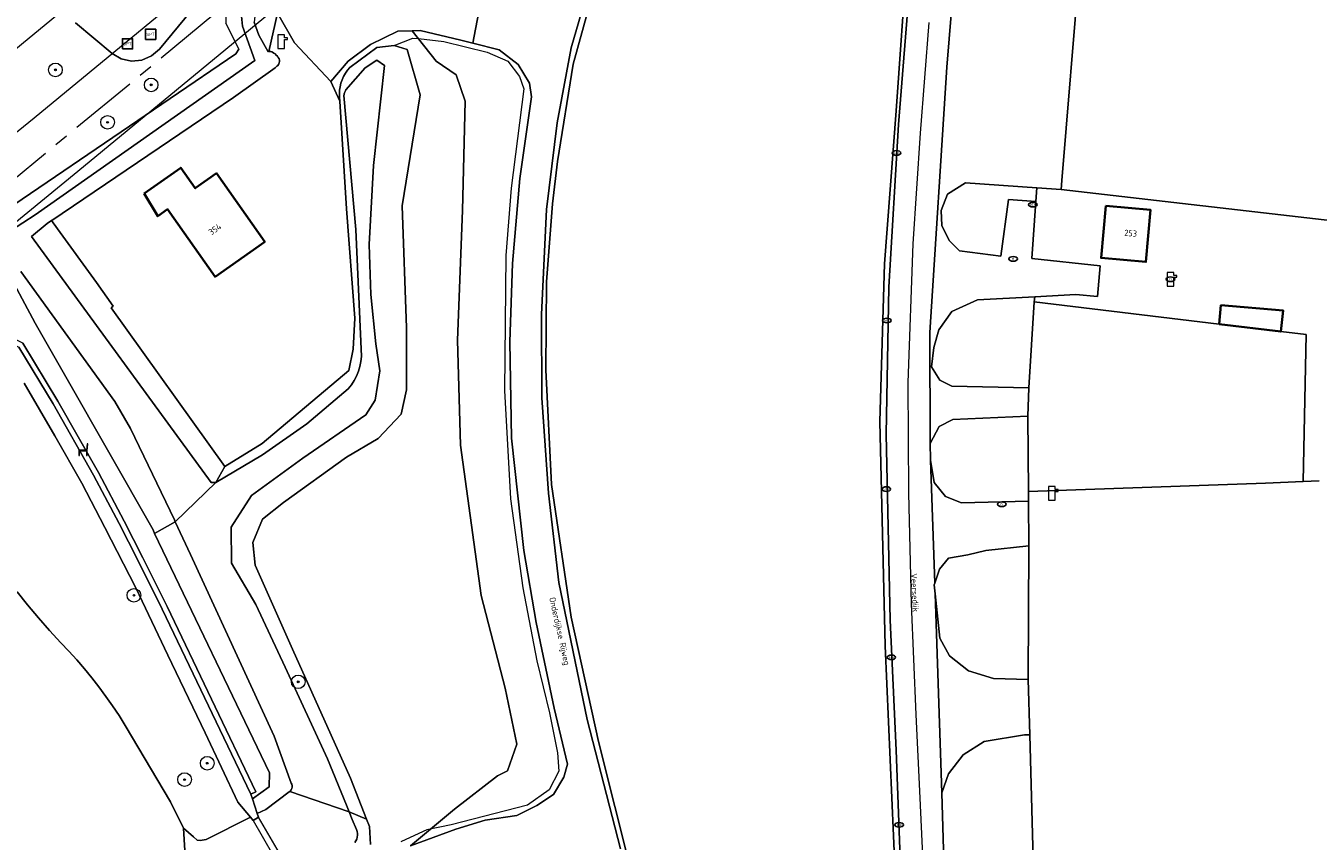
# Model space of a CAD drawing. Header units: metres. Extents: x 103671 to 105190, y 427150 to 429171.
# Tile 171 of 256: x 104662 to 104851, y 427856 to 427975. Entities that reach past the tile are written whole.
import ezdxf
from ezdxf.enums import TextEntityAlignment as Align

# ---------------------------------------------------------------- set-up
doc = ezdxf.new("R2010")
doc.units = ezdxf.units.M
doc.linetypes.add('AM-AS-SO', pattern=[16, 10, -2, 2, -2])
for name, color, linetype, lineweight in [('B-WE-AM-AS_SPOOR_TREIN-G', 253, 'AM-AS-SO', 18), ('B-WE-GR-BOOM-S', 253, 'Continuous', 25), ('B-WE-GR-GRAS-GV', 253, 'Continuous', 13), ('B-WE-GR-HAAG-G', 253, 'GR-HAAG1-SO', 13), ('B-WE-IE-MEUBILAIR-S', 253, 'Continuous', 25), ('B-WE-IE-MEUBILAIR_WEGMEUBILAIR-S', 253, 'Continuous', 25), ('B-WE-IE-TERREINAFSCHEIDING_KUNSTMATIG_HEKWERK-G', 253, 'IE-TERREINAFSCHEIDING_KUNSTMATIG-SO', 18), ('B-WE-IE-TERREINAFSCHEIDING_KUNSTMATIG_HEKWERK_RASTER-G', 253, 'IE-TERREINAFSCHEIDING_KUNSTMATIG-SO', 18), ('B-WE-KL-WATER-S', 253, 'Continuous', 25), ('B-WE-KW-KUNSTWERK-GV', 253, 'Continuous', 18), ('B-WE-KW-KUNSTWERK_TUNNEL-GV', 253, 'Continuous', 18), ('B-WE-OG-BEBOUWING-GV', 253, 'Continuous', 35), ('B-WE-OG-BEBOUWING-T18', 7, 'Continuous', 18), ('B-WE-OG-TERREIN_BEGROEID-GV', 253, 'Continuous', 18), ('B-WE-OG-TERREIN_ERF-GV', 253, 'Continuous', 18), ('B-WE-OG-TERREIN_OEVER-GV', 253, 'Continuous', 18), ('B-WE-OG-TOPOGRAFIE-T18', 7, 'Continuous', 18), ('B-WE-OG-WATER_SLOOT-GV', 253, 'Continuous', 18), ('B-WE-OG-WEG-GV', 253, 'Continuous', 18), ('B-WE-VH-GESLOTENVERHARDING_ASFALT-GV', 253, 'Continuous', 18), ('B-WE-VH-GESLOTENVERHARDING_KUNSTSTOF-GV', 253, 'Continuous', 18), ('B-WE-VH-HALFVERHARDING-GV', 253, 'Continuous', 18), ('B-WE-VH-HALFVERHARDING_GRAVEL-GV', 253, 'Continuous', 18), ('B-WE-VH-OPENVERHARDING-GV', 253, 'Continuous', 18), ('B-WE-VH-OPENVERHARDING_BETONELEMENT-GV', 253, 'Continuous', 18), ('B-WE-VW-MARKERING_PICTOGRAM-G', 253, 'Continuous', 18)]:
    doc.layers.add(name, color=color, linetype=linetype, lineweight=lineweight)
doc.styles.add('NLCS-ISO', font='NLCS-ISO.ttf')
doc.styles.add('NLCS-ISO-M500-T18', font='NLCS-ISO.ttf', dxfattribs={"height": 0.9})
doc.linetypes.add('GR-HAAG1-SO', pattern='A,6,[176,NLCS.SHX,S=0.125,R=0,X=0,Y=0],-2', length=8)
doc.linetypes.add('IE-TERREINAFSCHEIDING_KUNSTMATIG-SO', pattern='A,4,[82,NLCS.SHX,S=0.75,R=90,X=0,Y=0],4,-2', length=10)

# ---------------------------------------------------------------- blocks, each defined once
blk = doc.blocks.new('SKL-WATER_POMP-SO')
at = {"color": 0, "linetype": 'ByBlock', "lineweight": 18}
blk.add_lwpolyline([(1, 1.09), (1, 2), (-1, 2), (-1, -2), (1, -2), (1, 0.57), (1.85, 0.57), (1.85, 1.09)], close=True, dxfattribs=at)
blk = doc.blocks.new('SIE-MEUBILAIR_PUT_KOLK-SO')
blk.add_ellipse((0, 0), major_axis=(1.25, 0), ratio=0.54)
at = {"style": 'NLCS-ISO'}
blk.add_text('klk', height=0.75, dxfattribs=at).set_placement((0.03, 0), align=Align.MIDDLE_CENTER)
blk = doc.blocks.new('SIE-MEUBILAIR_PUT_RIOOLPUT-SO')
blk.add_ellipse((0, 0), major_axis=(1.25, 0), ratio=0.54)
at = {"style": 'NLCS-ISO'}
blk.add_text('ri', height=0.75, dxfattribs=at).set_placement((-0.04, 0.07), align=Align.MIDDLE_CENTER)
blk = doc.blocks.new('SIE-WEG_ZITBANK-SO')
at = {"color": 0, "linetype": 'ByBlock', "lineweight": 18}
blk.add_lwpolyline([(-0.91, -1.63), (-0.91, -0.2), (1.09, -0.2), (1.09, -1.63), (1.29, -1.63), (1.29, -0.21), (1.54, 1.78), (1.33, 1.78), (1.11, 0), (-1.11, 0), (-1.11, -1.63)], close=True, dxfattribs=at)
blk = doc.blocks.new('SIE-WEG_SPEELTOESTEL-SO')
at = {"flags": 128}
blk.add_lwpolyline([(-3.75, -3.75), (3.75, -3.75), (3.75, 3.75), (-3.75, 3.75)], close=True, dxfattribs=at)
at = {"style": 'NLCS-ISO'}
blk.add_text('SPT', height=2.25, dxfattribs=at).set_placement((0, 0), align=Align.MIDDLE_CENTER)
blk = doc.blocks.new('SGR-BOOM_GBKN-SO')
at = {"linetype": 'ByBlock', "lineweight": 18}
h = blk.add_hatch(color=0, dxfattribs=at)
h.dxf.hatch_style = 1
edge = h.paths.add_edge_path()
edge.add_arc((0, 0), 0.25, 0, 360)
at = {"color": 0, "linetype": 'ByBlock', "lineweight": 18}
for radius in [2, 0.25]:
    blk.add_circle((0, 0), radius, dxfattribs=at)
at = {"color": 0, "linetype": 'ByBlock', "lineweight": 18, "style": 'NLCS-ISO'}
blk.add_attdef('SOORT', (2.5, 0), '', height=1.5, dxfattribs=at)

msp = doc.modelspace()

# ---------------------------------------------------------------- linework, layer by layer
at = {"layer": 'B-WE-AM-AS_SPOOR_TREIN-G', "flags": 128}
msp.add_lwpolyline([(103696.327, 427259.828), (103702.663, 427263.148), (103741.143, 427284.521), (103776.983, 427305.68), (103812.508, 427327.878), (103846.846, 427350.17), (103884.763, 427375.547), (103921.285, 427400.237), (103995.822, 427451.384), (104091.601, 427518.484), (104175.564, 427578.582), (104266.326, 427645.226), (104387.142, 427736.31), (104482.041, 427809.901), (104517.236, 427837.614), (104550.548, 427864.127), (104594.934, 427899.917), (104636.059, 427933.263), (104659.647, 427952.595), (104803.738, 428071.316), (105144.15, 428351.809)], dxfattribs=at)
at = {"layer": 'B-WE-GR-GRAS-GV', "flags": 128}
for points in [[(104778.47, 428025.232), (104774.051, 428026.372), (104765.734, 428028.155), (104764.288, 428028.465), (104762.247, 428028.903), (104762.547, 428030.135), (104762.798, 428031.167), (104760.219, 428031.755), (104759.898, 428030.708), (104756.683, 428020.209), (104750.622, 428000.894), (104750.364, 428000), (104745.433, 427982.912), (104741.793, 427969.601), (104739.494, 427955.361), (104738.757, 427949.154), (104737.892, 427937.777), (104737.78, 427924.882), (104738.609, 427908.086), (104741.461, 427888.648), (104745.465, 427870.455), (104750.267, 427851.428)], [(104789.922, 427828.853), (104787.492, 427884.491), (104786.699, 427917.326), (104787.379, 427940.38), (104789.088, 427962.785), (104790.699, 427985.586), (104791.219, 427993.708), (104789.362, 427997.436), (104790.036, 428007.273), (104789.563, 428011.288), (104788.703, 428014.371)], [(104660.317, 427892.37), (104661.866, 427890.457), (104663.452, 427888.575), (104665.076, 427886.724), (104666.736, 427884.907), (104667.915, 427883.671), (104669.064, 427882.407), (104670.18, 427881.114), (104671.265, 427879.794), (104672.315, 427878.447), (104673.332, 427877.075), (104674.315, 427875.678), (104675.262, 427874.256), (104676.174, 427872.812), (104682.785, 427861.652), (104684.722, 427857.767), (104686.161, 427856.493), (104686.712, 427856.005), (104687.159, 427855.985), (104688.029, 427856.141), (104694.491, 427859.387), (104692.673, 427861.59), (104687.871, 427871.753), (104682.423, 427883.093), (104677.712, 427892.943), (104673.174, 427901.786), (104669.816, 427908.292), (104665.851, 427915.212), (104661.37, 427922.927)]]:
    msp.add_lwpolyline(points, dxfattribs=at)
at = {"layer": 'B-WE-GR-HAAG-G', "flags": 128}
for points in [[(104666.249, 427945.492), (104671.973, 427937.672)], [(104809.312, 427934.825), (104836.395, 427931.563)], [(104674.089, 427933.93), (104674.398, 427934.192)], [(104690.755, 427910.7), (104674.089, 427933.93)], [(104845.409, 427930.477), (104849.153, 427930.026)]]:
    msp.add_lwpolyline(points, dxfattribs=at)
at = {"layer": 'B-WE-IE-TERREINAFSCHEIDING_KUNSTMATIG_HEKWERK-G', "flags": 128}
for points in [[(104809.312, 427934.825), (104808.501, 427922.236)], [(104848.693, 427908.519), (104849.153, 427930.026)], [(104808.45, 427907.044), (104808.37, 427918.075)], [(104843.163, 427908.284), (104848.693, 427908.519)], [(104808.45, 427907.044), (104843.163, 427908.284)], [(104808.46, 427905.623), (104808.45, 427907.044)]]:
    msp.add_lwpolyline(points, dxfattribs=at)
at = {"layer": 'B-WE-IE-TERREINAFSCHEIDING_KUNSTMATIG_HEKWERK_RASTER-G', "flags": 128}
for points in [[(104759.898, 428030.708), (104756.683, 428020.209), (104750.622, 428000.894), (104750.364, 428000), (104745.433, 427982.912), (104741.793, 427969.601), (104739.494, 427955.361), (104738.757, 427949.154), (104737.892, 427937.777), (104737.78, 427924.882), (104738.609, 427908.086), (104741.461, 427888.648), (104745.465, 427870.455), (104750.267, 427851.428), (104754.778, 427834.62), (104758.322, 427821.967), (104762.893, 427803.612), (104767.554, 427785.592), (104771.134, 427766.447), (104771.946, 427753.414), (104772.574, 427741.661), (104772.848, 427734.01), (104774.62, 427734.055), (104775.2, 427734.07), (104782.596, 427796.183), (104783.115, 427800.543), (104785.159, 427810.719), (104789.922, 427828.853), (104787.492, 427884.491), (104786.699, 427917.326), (104787.379, 427940.38), (104789.088, 427962.785), (104790.699, 427985.586), (104791.438, 427995.497), (104791.774, 428000), (104792.196, 428005.656), (104792.403, 428010.071), (104790.507, 428016.664), (104787.556, 428030.458), (104787.087, 428032.651), (104786.626, 428037.108), (104785.986, 428043.053), (104785.736, 428048.527), (104785.539, 428052.194), (104782.052, 428116.932), (104779.482, 428116.776), (104777.656, 428102.174), (104777.049, 428096.92), (104776.303, 428090.462), (104774.663, 428081.032), (104770.279, 428064.804), (104762.812, 428040.225), (104760.447, 428032.501)], [(104715.561, 427972.337), (104718.279, 427973.446)], [(104718.279, 427973.446), (104719.097, 427973.352)], [(104719.097, 427973.352), (104722.83, 427972.923)], [(104722.83, 427972.923), (104729.171, 427971.39)], [(104729.171, 427971.39), (104732.184, 427970.055)], [(104732.184, 427970.055), (104733.919, 427967.82)], [(104733.919, 427967.82), (104734.529, 427966)], [(104734.529, 427966), (104732.672, 427951.479)], [(104732.672, 427951.479), (104731.927, 427941.627)], [(104731.927, 427941.627), (104731.696, 427921.847)], [(104731.696, 427921.847), (104732.58, 427905.988)], [(104732.58, 427905.988), (104734.388, 427892.952)], [(104734.388, 427892.952), (104736.472, 427882.261)], [(104736.472, 427882.261), (104738.324, 427874.681)], [(104738.324, 427874.681), (104739.492, 427868.825)], [(104739.492, 427868.825), (104739.656, 427866.098)], [(104739.656, 427866.098), (104738.278, 427863.404)], [(104738.278, 427863.404), (104735.062, 427861.141)], [(104735.062, 427861.141), (104723.894, 427858.279)], [(104719.823, 427857.271), (104716.517, 427855.77)], [(104720.363, 427857.517), (104719.823, 427857.271)], [(104723.894, 427858.279), (104720.363, 427857.517)]]:
    msp.add_lwpolyline(points, dxfattribs=at)
at = {"layer": 'B-WE-KW-KUNSTWERK-GV', "flags": 128}
msp.add_lwpolyline([(104694.886, 427858.91), (104699.271, 427851.335), (104700.143, 427851.785), (104695.686, 427859.394)], close=True, dxfattribs=at)
at = {"layer": 'B-WE-KW-KUNSTWERK_TUNNEL-GV', "flags": 128}
msp.add_lwpolyline([(104439.137, 427769.981), (104470.271, 427794.233), (104518.604, 427832.275), (104542.575, 427851.321), (104574.311, 427876.722), (104621.411, 427914.81), (104669.213, 427953.951), (105144.15, 428345.29)], dxfattribs=at)
msp.add_lwpolyline([(104745.168, 428029.933), (104745.345, 428029.718), (104662.816, 427961.715), (104542.224, 427863.909), (104420.131, 427767.985), (104296.565, 427673.965), (104296.409, 427674.173), (104298.012, 427675.37), (104292.626, 427682.581), (104291.024, 427681.384), (104290.865, 427681.597), (104414.222, 427775.464), (104536.111, 427871.231), (104656.501, 427968.874), (104739.302, 428037.101), (104739.468, 428036.898), (104737.92, 428035.631), (104743.621, 428028.666)], close=True, dxfattribs=at)
at = {"layer": 'B-WE-OG-BEBOUWING-GV', "flags": 128}
for points in [[(104678.949, 427950.689), (104680.926, 427947.364), (104682.36, 427948.374), (104689.323, 427938.492), (104696.599, 427943.619), (104689.526, 427953.656), (104686.409, 427951.46), (104684.297, 427954.458)], [(104819.773, 427948.882), (104819.088, 427941.26), (104825.671, 427940.668), (104826.356, 427948.29)], [(104836.395, 427931.563), (104845.409, 427930.477), (104845.75, 427933.577), (104836.643, 427934.318)]]:
    msp.add_lwpolyline(points, close=True, dxfattribs=at)
at = {"layer": 'B-WE-OG-TERREIN_BEGROEID-GV', "flags": 128}
for points in [[(104691.368, 427984.22), (104681.162, 427971.837), (104680.002, 427970.819), (104678.59, 427970.223), (104677.08, 427970.073), (104675.57, 427970.409), (104674.261, 427971.202), (104668.858, 427975.682)], [(104653.831, 427944.982), (104692.388, 427971.152), (104692.823, 427971.804), (104690.91, 427975.603)], [(104717.94, 427855.184), (104724.376, 427860.549), (104730.675, 427865.423), (104732.145, 427866.185), (104733.511, 427870.063), (104731.82, 427878.286), (104728.316, 427891.857), (104725.264, 427913.835), (104724.852, 427929.238), (104725.559, 427948.198), (104725.942, 427964.209), (104724.617, 427968.043), (104721.721, 427970.061), (104718.179, 427974.504), (104716.094, 427974.448), (104712.082, 427972.51), (104708.81, 427970.053), (104706.282, 427967.087), (104707.609, 427964.219), (104707.546, 427964.744), (104707.53, 427965.273), (104707.562, 427965.8), (104707.642, 427966.323), (104707.768, 427966.837), (104707.941, 427967.337), (104708.157, 427967.819), (104708.417, 427968.28), (104708.717, 427968.715), (104709.055, 427969.122), (104713.023, 427972.06), (104715.561, 427972.337), (104717.438, 427971.771), (104719.348, 427965.138), (104716.712, 427948.899), (104717.358, 427931.042), (104717.351, 427921.943), (104716.563, 427918.397), (104713.235, 427914.824), (104708.554, 427912.105), (104699.341, 427905.466), (104696.288, 427903.008), (104694.849, 427899.617), (104695.207, 427896.3), (104700.641, 427883.994), (104709.142, 427865.111), (104711.527, 427859.079), (104711.939, 427858.036), (104712.079, 427855.391)], [(104661.172, 427928.799), (104666.298, 427920.28), (104672.247, 427909.84), (104675.992, 427902.738), (104678.74, 427897.365), (104682.285, 427890.214), (104695.303, 427863.077), (104694.552, 427862.772), (104694.782, 427862.087), (104697.247, 427863.812), (104697.277, 427865.891), (104680.476, 427900.936), (104680.234, 427901.44), (104667.445, 427923.861), (104662.962, 427931.72), (104659.172, 427938.833)]]:
    msp.add_lwpolyline(points, dxfattribs=at)
for points in [[(104809.553, 427949.509), (104809.705, 427951.531), (104799.245, 427952.252), (104796.618, 427950.606), (104795.659, 427948.194), (104795.763, 427946.015), (104796.836, 427943.798), (104798.374, 427942.312), (104804.426, 427941.504), (104805.518, 427949.787)], [(104809.312, 427934.825), (104809.39, 427935.575), (104801.013, 427935.137), (104797.229, 427933.401), (104795.328, 427930.734), (104794.596, 427928.155), (104794.266, 427925.319), (104795.501, 427923.371), (104797.252, 427922.486), (104808.501, 427922.236)], [(104808.37, 427918.075), (104797.361, 427917.613), (104795.381, 427916.57), (104794.045, 427914.07), (104794.106, 427911.755), (104794.127, 427911.633), (104794.671, 427908.389), (104796.318, 427906.341), (104798.666, 427905.394), (104808.46, 427905.623), (104808.45, 427907.044)], [(104808.535, 427899.089), (104802.236, 427898.436), (104799.581, 427897.796), (104796.727, 427897.321), (104795.417, 427895.708), (104794.728, 427893.661), (104794.638, 427893.395), (104794.78, 427892.085), (104795.485, 427885.607), (104796.907, 427883.023), (104799.688, 427880.83), (104803.326, 427879.687), (104808.401, 427879.553)], [(104798.901, 427868.5), (104796.736, 427865.729), (104795.755, 427862.953), (104796.11, 427851.287), (104796.983, 427849.712), (104799.007, 427846.341), (104801.656, 427842.08), (104803.529, 427837.776), (104806.18, 427829.991), (104808.38, 427821.501), (104810.196, 427815.084), (104808.65, 427871.46), (104807.876, 427871.444), (104801.985, 427870.48)]]:
    msp.add_lwpolyline(points, close=True, dxfattribs=at)
at = {"layer": 'B-WE-OG-TERREIN_ERF-GV', "flags": 128}
for points in [[(104819.314, 428057.108), (104818.541, 428049.285), (104817.76, 428041.463), (104819.849, 428036.623), (104810.431, 428034.449), (104810.743, 428031.674), (104809.387, 428018.329), (104809.178, 428015.975), (104808.447, 428007.761), (104807.757, 428000), (104806.909, 427990.449), (104806.718, 427988.635), (104806.158, 427986.707), (104811.672, 427986.147), (104813.545, 427985.185), (104815.934, 427983.869), (104813.354, 427952.6), (104813.248, 427951.287), (104854.333, 427946.528)], [(104854.333, 427946.528), (104813.248, 427951.287), (104809.705, 427951.531), (104809.553, 427949.509), (104808.962, 427941.171), (104818.984, 427940.103), (104818.581, 427935.614), (104815.41, 427935.89), (104809.39, 427935.575), (104809.312, 427934.825), (104836.395, 427931.563), (104836.643, 427934.318), (104845.75, 427933.577), (104845.409, 427930.477), (104849.153, 427930.026), (104848.693, 427908.519), (104851.032, 427908.619)], [(104851.032, 427908.619), (104848.693, 427908.519), (104843.163, 427908.284), (104808.45, 427907.044), (104808.46, 427905.623), (104808.535, 427899.089), (104808.401, 427879.553), (104808.65, 427871.46), (104810.196, 427815.084)]]:
    msp.add_lwpolyline(points, dxfattribs=at)
for points in [[(104708.567, 427948.446), (104707.609, 427964.219), (104706.282, 427967.087), (104700.941, 427972.729), (104698.487, 427977.061), (104697.216, 427971.465), (104697.258, 427971.47), (104697.343, 427971.472), (104697.428, 427971.466), (104697.512, 427971.454), (104697.594, 427971.434), (104697.675, 427971.407), (104697.753, 427971.373), (104697.945, 427971.249), (104698.125, 427971.108), (104698.291, 427970.951), (104698.444, 427970.78), (104698.58, 427970.597), (104698.7, 427970.402), (104698.724, 427970.326), (104698.743, 427970.25), (104698.754, 427970.171), (104698.759, 427970.092), (104698.756, 427970.013), (104698.747, 427969.935), (104698.731, 427969.857), (104698.708, 427969.782), (104698.679, 427969.708), (104698.643, 427969.638), (104698.601, 427969.571), (104698.494, 427969.432), (104698.376, 427969.303), (104698.247, 427969.185), (104698.108, 427969.078), (104692.026, 427964.741), (104665.422, 427946.745), (104665.381, 427946.717), (104666.249, 427945.492), (104671.973, 427937.672), (104674.398, 427934.192), (104674.089, 427933.93), (104690.755, 427910.7), (104696.218, 427914.089), (104708.911, 427924.762), (104709.532, 427927.873), (104709.818, 427932.459)], [(104678.949, 427950.689), (104684.297, 427954.458), (104686.409, 427951.46), (104689.526, 427953.656), (104696.599, 427943.619), (104689.323, 427938.492), (104682.36, 427948.374), (104680.926, 427947.364)], [(104819.088, 427941.26), (104819.773, 427948.882), (104826.356, 427948.29), (104825.671, 427940.668)], [(104849.153, 427930.026), (104845.409, 427930.477), (104836.395, 427931.563), (104809.312, 427934.825), (104808.501, 427922.236), (104808.37, 427918.075), (104808.45, 427907.044), (104843.163, 427908.284), (104848.693, 427908.519)]]:
    msp.add_lwpolyline(points, close=True, dxfattribs=at)
at = {"layer": 'B-WE-OG-TERREIN_OEVER-GV', "flags": 128}
for points in [[(104659.376, 427945.201), (104662.953, 427947.559), (104695.167, 427970.153), (104693.32, 427975.157), (104693.103, 427977.637), (104694.103, 427979.768), (104695.972, 427981.16), (104718.789, 427998.196), (104717.119, 427999.072), (104691.971, 427981.221), (104690.91, 427979.243), (104690.91, 427975.603), (104692.823, 427971.804), (104692.388, 427971.152), (104653.831, 427944.982)], [(104659.172, 427938.833), (104662.962, 427931.72), (104667.445, 427923.861), (104680.234, 427901.44), (104680.476, 427900.936), (104683.499, 427902.638), (104683.426, 427902.781), (104683.365, 427902.93), (104676.955, 427916.284), (104674.662, 427920.259), (104660.88, 427939.289)], [(104712.079, 427855.391), (104711.939, 427858.036), (104711.527, 427859.079), (104708.959, 427860.181), (104709.423, 427859.037), (104710.021, 427857.561), (104710.113, 427857.293), (104710.165, 427857.015), (104710.174, 427856.732), (104710.14, 427856.45), (104710.064, 427856.177), (104709.948, 427855.919), (104709.795, 427855.681)]]:
    msp.add_lwpolyline(points, dxfattribs=at)
for points in [[(104717.251, 427990.646), (104718.952, 427994.493), (104696.385, 427978.409), (104695.193, 427977.091), (104695.068, 427975.749), (104695.714, 427973.885), (104697.091, 427971.444), (104697.174, 427971.461), (104697.216, 427971.465), (104698.487, 427977.061)], [(104708.201, 427965.031), (104708.21, 427965.156), (104708.231, 427965.28), (104708.263, 427965.401), (104708.306, 427965.519), (104708.36, 427965.632), (104708.425, 427965.74), (104708.499, 427965.841), (104711.291, 427969.086), (104713.037, 427970.227), (104714.147, 427969.419), (104712.533, 427954.78), (104711.881, 427943.237), (104712.12, 427935.92), (104712.875, 427928.66), (104713.439, 427924.705), (104712.771, 427920.437), (104711.418, 427918.3), (104702.16, 427911.924), (104694.648, 427906.456), (104691.672, 427901.823), (104691.745, 427896.556), (104695.315, 427890.526), (104699.609, 427881.366), (104705.813, 427867.942), (104708.56, 427861.164), (104708.959, 427860.181), (104711.527, 427859.079), (104709.142, 427865.111), (104700.641, 427883.994), (104695.207, 427896.3), (104694.849, 427899.617), (104696.288, 427903.008), (104699.341, 427905.466), (104708.554, 427912.105), (104713.235, 427914.824), (104716.563, 427918.397), (104717.351, 427921.943), (104717.358, 427931.042), (104716.712, 427948.899), (104719.348, 427965.138), (104717.438, 427971.771), (104715.561, 427972.337), (104713.023, 427972.06), (104709.055, 427969.122), (104708.717, 427968.715), (104708.417, 427968.28), (104708.157, 427967.819), (104707.941, 427967.337), (104707.768, 427966.837), (104707.642, 427966.323), (104707.562, 427965.8), (104707.53, 427965.273), (104707.546, 427964.744), (104707.609, 427964.219), (104708.567, 427948.446), (104709.818, 427932.459), (104709.532, 427927.873), (104708.911, 427924.762), (104696.218, 427914.089), (104690.755, 427910.7), (104689.453, 427908.401), (104696.287, 427912.417), (104702.764, 427916.986), (104708.839, 427922.077), (104709.295, 427922.667), (104709.695, 427923.297), (104710.035, 427923.96), (104710.312, 427924.652), (104710.525, 427925.367), (104710.67, 427926.098), (104710.748, 427926.84), (104709.95, 427945.426)], [(104674.089, 427933.93), (104674.398, 427934.192), (104671.973, 427937.672), (104666.249, 427945.492), (104665.381, 427946.717), (104664.727, 427946.275), (104662.414, 427944.389), (104688.748, 427908.387), (104689.453, 427908.401), (104690.755, 427910.7)], [(104685.736, 427897.85), (104683.499, 427902.638), (104680.476, 427900.936), (104697.277, 427865.891), (104697.247, 427863.812), (104694.782, 427862.087), (104695.501, 427859.944), (104696.78, 427860.511), (104700.174, 427863.076), (104700.263, 427863.151), (104700.335, 427863.212), (104700.463, 427863.38), (104700.553, 427863.571), (104700.599, 427863.776), (104700.601, 427863.987), (104700.557, 427864.194), (104700.471, 427864.386), (104697.962, 427871.23)]]:
    msp.add_lwpolyline(points, close=True, dxfattribs=at)
at = {"layer": 'B-WE-OG-WATER_SLOOT-GV', "flags": 128}
for points in [[(104693.103, 427977.637), (104693.32, 427975.157), (104695.167, 427970.153), (104662.953, 427947.559), (104659.376, 427945.201)], [(104660.88, 427939.289), (104674.662, 427920.259), (104676.955, 427916.284), (104683.365, 427902.93), (104683.426, 427902.781), (104683.499, 427902.638), (104689.453, 427908.401), (104688.748, 427908.387), (104662.414, 427944.389), (104664.727, 427946.275), (104665.381, 427946.717), (104665.422, 427946.745), (104692.026, 427964.741), (104698.108, 427969.078), (104698.247, 427969.185), (104698.376, 427969.303), (104698.494, 427969.432), (104698.601, 427969.571), (104698.643, 427969.638), (104698.679, 427969.708), (104698.708, 427969.782), (104698.731, 427969.857), (104698.747, 427969.935), (104698.756, 427970.013), (104698.759, 427970.092), (104698.754, 427970.171), (104698.743, 427970.25), (104698.724, 427970.326), (104698.7, 427970.402), (104698.58, 427970.597), (104698.444, 427970.78), (104698.291, 427970.951), (104698.125, 427971.108), (104697.945, 427971.249), (104697.753, 427971.373), (104697.675, 427971.407), (104697.594, 427971.434), (104697.512, 427971.454), (104697.428, 427971.466), (104697.343, 427971.472), (104697.258, 427971.47), (104697.216, 427971.465), (104697.174, 427971.461), (104697.091, 427971.444), (104695.714, 427973.885), (104695.068, 427975.749)], [(104685.5, 427844.669), (104684.722, 427857.767), (104682.785, 427861.652), (104676.174, 427872.812), (104675.262, 427874.256), (104674.315, 427875.678), (104673.332, 427877.075), (104672.315, 427878.447), (104671.265, 427879.794), (104670.18, 427881.114), (104669.064, 427882.407), (104667.915, 427883.671), (104666.736, 427884.907), (104665.076, 427886.724), (104663.452, 427888.575), (104661.866, 427890.457), (104660.317, 427892.37)], [(104709.795, 427855.681), (104709.948, 427855.919), (104710.064, 427856.177), (104710.14, 427856.45), (104710.174, 427856.732), (104710.165, 427857.015), (104710.113, 427857.293), (104710.021, 427857.561), (104709.423, 427859.037), (104708.959, 427860.181), (104700.263, 427863.151), (104700.174, 427863.076), (104696.78, 427860.511), (104695.501, 427859.944), (104695.686, 427859.394), (104694.886, 427858.91), (104694.491, 427859.387), (104688.029, 427856.141), (104687.159, 427855.985), (104686.712, 427856.005), (104686.161, 427856.493), (104684.722, 427857.767), (104685.5, 427844.669)]]:
    msp.add_lwpolyline(points, dxfattribs=at)
msp.add_lwpolyline([(104711.418, 427918.3), (104712.771, 427920.437), (104713.439, 427924.705), (104712.875, 427928.66), (104712.12, 427935.92), (104711.881, 427943.237), (104712.533, 427954.78), (104714.147, 427969.419), (104713.037, 427970.227), (104711.291, 427969.086), (104708.499, 427965.841), (104708.425, 427965.74), (104708.36, 427965.632), (104708.306, 427965.519), (104708.263, 427965.401), (104708.231, 427965.28), (104708.21, 427965.156), (104708.201, 427965.031), (104709.95, 427945.426), (104710.748, 427926.84), (104710.67, 427926.098), (104710.525, 427925.367), (104710.312, 427924.652), (104710.035, 427923.96), (104709.695, 427923.297), (104709.295, 427922.667), (104708.839, 427922.077), (104702.764, 427916.986), (104696.287, 427912.417), (104689.453, 427908.401), (104683.499, 427902.638), (104685.736, 427897.85), (104697.962, 427871.23), (104700.471, 427864.386), (104700.557, 427864.194), (104700.601, 427863.987), (104700.599, 427863.776), (104700.553, 427863.571), (104700.463, 427863.38), (104700.335, 427863.212), (104700.263, 427863.151), (104708.959, 427860.181), (104708.56, 427861.164), (104705.813, 427867.942), (104699.609, 427881.366), (104695.315, 427890.526), (104691.745, 427896.556), (104691.672, 427901.823), (104694.648, 427906.456), (104702.16, 427911.924)], close=True, dxfattribs=at)
at = {"layer": 'B-WE-OG-WEG-GV', "flags": 128}
for points in [[(104750.267, 427851.428), (104745.465, 427870.455), (104741.461, 427888.648), (104738.609, 427908.086), (104737.78, 427924.882), (104737.892, 427937.777), (104738.757, 427949.154), (104739.494, 427955.361), (104741.793, 427969.601), (104745.433, 427982.912), (104750.364, 428000), (104750.622, 428000.894), (104756.683, 428020.209), (104759.898, 428030.708), (104760.219, 428031.755), (104760.447, 428032.501), (104762.812, 428040.225), (104770.279, 428064.804)], [(104767.938, 428059.635), (104761.998, 428040.56), (104759.584, 428032.687), (104759.034, 428030.895), (104756.233, 428021.761), (104749.696, 428000.025), (104749.688, 428000), (104745.195, 427984.805), (104741.461, 427972.019), (104739.43, 427961.035), (104737.862, 427948.318), (104737.135, 427932.955), (104737.187, 427920.771), (104738.152, 427906.816), (104739.67, 427893.747), (104743.814, 427873.685), (104748.716, 427854.773)], [(104788.703, 428014.371), (104789.563, 428011.288), (104790.036, 428007.273), (104789.362, 427997.436), (104791.219, 427993.708), (104790.699, 427985.586), (104789.088, 427962.785), (104787.379, 427940.38), (104786.699, 427917.326), (104787.492, 427884.491), (104789.922, 427828.853)], [(104789.66, 427853.368), (104789.107, 427869.21), (104788.186, 427888.245), (104787.61, 427915.473), (104788.023, 427936.96), (104789.434, 427960.769), (104791.122, 427982.134), (104792.086, 427994.372), (104791.438, 427995.497), (104790.338, 427997.405), (104790.548, 428000), (104791.089, 428006.691)]]:
    msp.add_lwpolyline(points, dxfattribs=at)
msp.add_lwpolyline([(104725.942, 427964.209), (104725.559, 427948.198), (104724.852, 427929.238), (104725.264, 427913.835), (104728.316, 427891.857), (104731.82, 427878.286), (104733.511, 427870.063), (104732.145, 427866.185), (104730.675, 427865.423), (104724.376, 427860.549), (104717.94, 427855.184), (104724.604, 427857.645), (104728.906, 427858.934), (104733.526, 427859.64), (104736.453, 427861.071), (104738.903, 427862.685), (104740.421, 427865.247), (104740.933, 427867.153), (104738.98, 427875.335), (104736.336, 427887.868), (104734.532, 427898.413), (104732.741, 427914.864), (104732.482, 427928.973), (104732.865, 427940.435), (104733.941, 427952.874), (104735.656, 427964.845), (104735.398, 427966.83), (104733.721, 427969.55), (104730.954, 427971.738), (104727.089, 427972.708), (104725.33, 427973.149), (104719.375, 427974.536), (104718.179, 427974.504), (104721.721, 427970.061), (104724.617, 427968.043)], close=True, dxfattribs=at)
at = {"layer": 'B-WE-VH-GESLOTENVERHARDING_ASFALT-GV', "flags": 128}
for points in [[(104748.716, 427854.773), (104743.814, 427873.685), (104739.67, 427893.747), (104738.152, 427906.816), (104737.187, 427920.771), (104737.135, 427932.955), (104737.862, 427948.318), (104739.43, 427961.035), (104741.461, 427972.019), (104745.195, 427984.805), (104749.688, 428000), (104749.696, 428000.025), (104756.233, 428021.761), (104759.034, 428030.895), (104759.584, 428032.687), (104761.998, 428040.56), (104767.938, 428059.635)], [(104796.11, 427851.287), (104795.755, 427862.953), (104794.78, 427892.085), (104794.638, 427893.395), (104794.728, 427893.661), (104794.127, 427911.633), (104794.106, 427911.755), (104794.045, 427914.07), (104794.028, 427930.321), (104796.518, 427969.162), (104799.028, 428000), (104799.276, 428003.05), (104799.594, 428006.985), (104793.321, 428007.395), (104792.086, 427994.372), (104791.122, 427982.134), (104789.434, 427960.769), (104788.023, 427936.96), (104787.61, 427915.473), (104788.186, 427888.245), (104789.107, 427869.21), (104789.66, 427853.368)], [(104799.028, 428000), (104796.518, 427969.162), (104794.028, 427930.321), (104794.045, 427914.07), (104795.381, 427916.57), (104797.361, 427917.613), (104808.37, 427918.075), (104808.501, 427922.236), (104797.252, 427922.486), (104795.501, 427923.371), (104794.266, 427925.319), (104794.596, 427928.155), (104795.328, 427930.734), (104797.229, 427933.401), (104801.013, 427935.137), (104809.39, 427935.575), (104815.41, 427935.89), (104818.581, 427935.614), (104818.984, 427940.103), (104808.962, 427941.171), (104809.553, 427949.509), (104805.518, 427949.787), (104804.426, 427941.504), (104798.374, 427942.312), (104796.836, 427943.798), (104795.763, 427946.015), (104795.659, 427948.194), (104796.618, 427950.606), (104799.245, 427952.252), (104809.705, 427951.531), (104813.248, 427951.287), (104813.354, 427952.6), (104815.934, 427983.869)], [(104727.929, 427977.019), (104727.089, 427972.708), (104730.954, 427971.738), (104733.721, 427969.55), (104735.398, 427966.83), (104735.656, 427964.845), (104733.941, 427952.874), (104732.865, 427940.435), (104732.482, 427928.973), (104732.741, 427914.864), (104734.532, 427898.413), (104736.336, 427887.868), (104738.98, 427875.335), (104740.933, 427867.153), (104740.421, 427865.247), (104738.903, 427862.685), (104736.453, 427861.071), (104733.526, 427859.64), (104728.906, 427858.934), (104724.604, 427857.645), (104717.94, 427855.184)]]:
    msp.add_lwpolyline(points, dxfattribs=at)
for points in [[(104727.929, 427977.019), (104724.708, 427978.503), (104721.878, 427979.919), (104721.47, 427980.705), (104719.998, 427983.536), (104719.108, 427986.09), (104717.251, 427990.646), (104698.487, 427977.061), (104700.941, 427972.729), (104706.282, 427967.087), (104708.81, 427970.053), (104712.082, 427972.51), (104716.094, 427974.448), (104718.179, 427974.504), (104719.375, 427974.536), (104725.33, 427973.149), (104727.089, 427972.708)], [(104808.46, 427905.623), (104798.666, 427905.394), (104796.318, 427906.341), (104794.671, 427908.389), (104794.127, 427911.633), (104794.728, 427893.661), (104795.417, 427895.708), (104796.727, 427897.321), (104799.581, 427897.796), (104802.236, 427898.436), (104808.535, 427899.089)], [(104808.401, 427879.553), (104803.326, 427879.687), (104799.688, 427880.83), (104796.907, 427883.023), (104795.485, 427885.607), (104794.78, 427892.085), (104795.755, 427862.953), (104796.736, 427865.729), (104798.901, 427868.5), (104801.985, 427870.48), (104807.876, 427871.444), (104808.65, 427871.46)]]:
    msp.add_lwpolyline(points, close=True, dxfattribs=at)
at = {"layer": 'B-WE-VH-GESLOTENVERHARDING_KUNSTSTOF-GV', "flags": 128}
msp.add_lwpolyline([(104668.858, 427975.682), (104674.261, 427971.202), (104675.57, 427970.409), (104677.08, 427970.073), (104678.59, 427970.223), (104680.002, 427970.819), (104681.162, 427971.837), (104691.368, 427984.22)], dxfattribs=at)
at = {"layer": 'B-WE-VH-HALFVERHARDING-GV', "flags": 128}
for points in [[(103696.327, 427277.655), (103703.812, 427281.692), (103721.215, 427291.301), (103730.614, 427296.584), (103747.867, 427306.458), (103764.474, 427316.178), (103781.363, 427326.284), (103790.95, 427332.122), (103807.478, 427342.361), (103824.67, 427353.248), (103834.83, 427359.798), (103839.021, 427362.525), (103853.188, 427371.851), (103870.45, 427383.389), (104010.921, 427479.428), (104149.738, 427577.841), (104286.862, 427678.601), (104290.865, 427681.597), (104414.222, 427775.464), (104536.111, 427871.231), (104656.501, 427968.874), (104739.302, 428037.101), (104743.16, 428040.28), (105144.15, 428370.688)], [(105144.15, 428358.325), (104749.204, 428032.897), (104745.345, 428029.718), (104662.816, 427961.715), (104542.224, 427863.909), (104420.131, 427767.985), (104296.565, 427673.965), (104292.562, 427670.969), (104146.856, 427564.027), (103999.245, 427459.732), (103849.776, 427358.118), (103844.356, 427354.508), (103840.191, 427351.741), (103820.626, 427338.88), (103811.093, 427332.736), (103800.6, 427326.076), (103780.559, 427313.649), (103760.457, 427301.563), (103749.891, 427295.359), (103730.202, 427284.067), (103719.409, 427278.023), (103700.008, 427267.414), (103696.327, 427265.448)], [(104439.137, 427769.981), (104470.271, 427794.233), (104518.604, 427832.275), (104542.575, 427851.321), (104574.311, 427876.722), (104621.411, 427914.81), (104669.213, 427953.951), (105144.15, 428345.29)]]:
    msp.add_lwpolyline(points, dxfattribs=at)
at = {"layer": 'B-WE-VH-HALFVERHARDING_GRAVEL-GV', "flags": 128}
msp.add_lwpolyline([(104661.37, 427922.927), (104665.851, 427915.212), (104669.816, 427908.292), (104673.174, 427901.786), (104677.712, 427892.943), (104682.423, 427883.093), (104687.871, 427871.753), (104692.673, 427861.59), (104694.491, 427859.387), (104694.886, 427858.91), (104695.686, 427859.394), (104695.501, 427859.944), (104694.782, 427862.087), (104694.552, 427862.772), (104681.558, 427889.859), (104678.018, 427897.001), (104675.274, 427902.365), (104671.538, 427909.451), (104665.6, 427919.871), (104660.603, 427928.176)], dxfattribs=at)
at = {"layer": 'B-WE-VH-OPENVERHARDING-GV', "flags": 128}
msp.add_lwpolyline([(104694.886, 427858.91), (104699.271, 427851.335), (104700.143, 427851.785), (104695.686, 427859.394)], close=True, dxfattribs=at)
at = {"layer": 'B-WE-VH-OPENVERHARDING_BETONELEMENT-GV', "flags": 128}
msp.add_lwpolyline([(104694.552, 427862.772), (104695.303, 427863.077), (104682.285, 427890.214), (104678.74, 427897.365), (104675.992, 427902.738), (104672.247, 427909.84), (104666.298, 427920.28), (104661.172, 427928.799), (104641.613, 427938.282), (104630.846, 427943.257), (104618.992, 427942.407), (104618.654, 427942.064), (104618.712, 427941.576), (104630.696, 427942.435), (104641.267, 427937.551), (104660.603, 427928.176), (104665.6, 427919.871), (104671.538, 427909.451), (104675.274, 427902.365), (104678.018, 427897.001), (104681.558, 427889.859)], close=True, dxfattribs=at)
at = {"layer": 'B-WE-VW-MARKERING_PICTOGRAM-G', "flags": 128}
for points in [[(104792.656, 427959.517), (104793.922, 427975.721)], [(104791.559, 427943.316), (104792.656, 427959.517)], [(104790.865, 427923.025), (104791.559, 427943.316)], [(104790.944, 427906.82), (104790.865, 427923.025)], [(104791.345, 427890.621), (104790.944, 427906.82)], [(104792.016, 427874.406), (104791.345, 427890.621)], [(104792.59, 427862.177), (104792.016, 427874.406)], [(104793.87, 427834.938), (104792.59, 427862.177)]]:
    msp.add_lwpolyline(points, dxfattribs=at)

# ---------------------------------------------------------------- block references
at = {"layer": 'B-WE-GR-BOOM-S', "xscale": 0.5, "yscale": 0.5, "zscale": 0.5}
for p in [(104665.94, 427968.785), (104679.964, 427966.591), (104673.583, 427961.105), (104677.443, 427891.866), (104701.506, 427879.198), (104688.181, 427867.278), (104684.858, 427864.884)]:
    msp.add_blockref('SGR-BOOM_GBKN-SO', p, dxfattribs=at)
at = {"layer": 'B-WE-IE-MEUBILAIR-S', "xscale": 0.5, "yscale": 0.5, "zscale": 0.5}
for name, p in [('SIE-MEUBILAIR_PUT_KOLK-SO', (104789.13, 427956.62)), ('SIE-MEUBILAIR_PUT_KOLK-SO', (104809.11, 427949.05)), ('SIE-MEUBILAIR_PUT_RIOOLPUT-SO', (104806.223, 427941.112)), ('SIE-MEUBILAIR_PUT_RIOOLPUT-SO', (104829.259, 427938.136)), ('SIE-MEUBILAIR_PUT_KOLK-SO', (104787.72, 427932.09)), ('SIE-MEUBILAIR_PUT_KOLK-SO', (104787.65, 427907.41)), ('SIE-MEUBILAIR_PUT_RIOOLPUT-SO', (104804.569, 427905.197)), ('SIE-MEUBILAIR_PUT_KOLK-SO', (104788.38, 427882.78)), ('SIE-MEUBILAIR_PUT_KOLK-SO', (104789.51, 427858.26))]:
    msp.add_blockref(name, p, dxfattribs=at)
at = {"layer": 'B-WE-IE-MEUBILAIR_WEGMEUBILAIR-S'}
for name, p, xscale, yscale, zscale in [('SIE-WEG_SPEELTOESTEL-SO', (104679.88, 427973.979), 0.2, 0.2, 0.2), ('SIE-WEG_SPEELTOESTEL-SO', (104676.493, 427972.597), 0.2, 0.2, 0.2), ('SIE-WEG_ZITBANK-SO', (104669.924, 427913.129), 0.5, 0.5, 0.5)]:
    msp.add_blockref(name, p, dxfattribs=dict(at, xscale=xscale, yscale=yscale, zscale=zscale))
at = {"layer": 'B-WE-KL-WATER-S', "xscale": 0.5, "yscale": 0.5, "zscale": 0.5}
for p in [(104699.005, 427972.934), (104829.259, 427938.137), (104811.895, 427906.8)]:
    msp.add_blockref('SKL-WATER_POMP-SO', p, dxfattribs=at)

# ---------------------------------------------------------------- texts
at = {"layer": 'B-WE-OG-BEBOUWING-T18', "style": 'NLCS-ISO-M500-T18'}
for s, rotation, p in [('354', 35.2, (104689.313, 427945.451)), ('253', 354.9, (104823.429, 427944.872))]:
    msp.add_text(s, height=0.9, rotation=rotation, dxfattribs=at).set_placement(p, align=Align.MIDDLE)
at = {"layer": 'B-WE-OG-TOPOGRAFIE-T18', "style": 'NLCS-ISO-M500-T18'}
for s, rotation, p in [('Veersedijk', 272.9, (104791.685, 427892.242)), ('Onderdijkse Rijweg', 282.5, (104739.676, 427886.589))]:
    msp.add_text(s, height=0.9, rotation=rotation, dxfattribs=at).set_placement(p, align=Align.MIDDLE)

doc.saveas('drawing.dxf')
